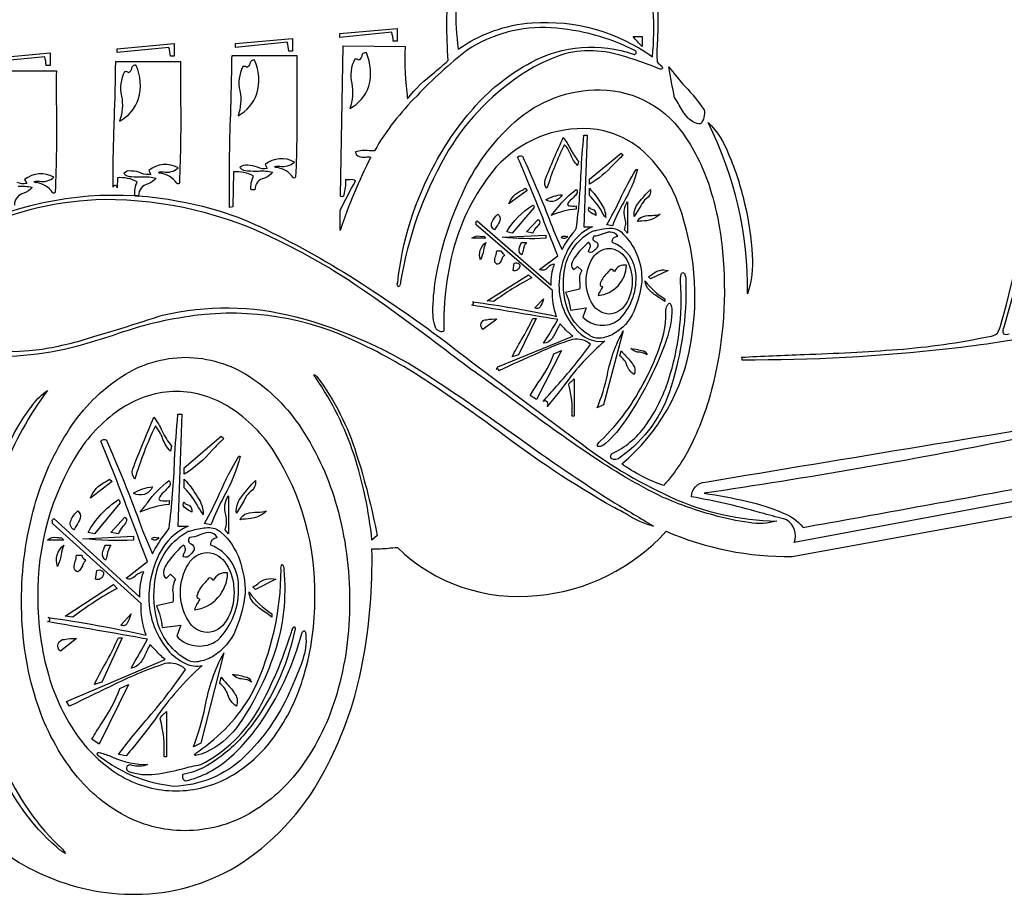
# Model space of a CAD drawing. Extents: x 0.65 to 7.74, y 3.73 to 7.61.
# Tile 2 of 4: x 3.02 to 5.81, y 3.73 to 6.21. Entities that reach past the tile are written whole.
import ezdxf

# ---------------------------------------------------------------- set-up
doc = ezdxf.new("R2010")
doc.units = 0
doc.header["$MEASUREMENT"] = 0

msp = doc.modelspace()

# ---------------------------------------------------------------- linework, layer by layer
for points in [[(4.824996, 6.343411, -0.037638), (4.829382, 6.143869, 0.042324), (4.829436, 6.093979, 0.037491), (4.8422, 6.081493, -0.569084), (4.842863, 6.074456, -0.281022), (4.832457, 6.075426, 0.025914), (4.727005, 6.112167, 0.068236), (4.635666, 6.125876, 0.086854), (4.544899, 6.109475, 0.058425), (4.441161, 6.055886, 0.116422), (4.227199, 5.826064, 0.088473), (4.10099, 5.470708, -0.169911), (4.095012, 5.455245, -0.369147), (4.092636, 5.467097, -0.099385), (4.199135, 5.806097, -0.061919), (4.314928, 5.970589, -0.087923), (4.472146, 6.092985, -0.2105), (4.761982, 6.1155, 0.875275), (4.767593, 6.125564, 0.101951), (4.52833, 6.190577, 0.165144), (4.289636, 6.126833, 0.039514), (4.147491, 5.998105, 0.064281), (4.026636, 5.841835, -0.025883), (4.011327, 5.84192, 0.088439), (3.972637, 5.838835, 0.301653), (3.983165, 5.82506, 0.091156), (4.001279, 5.824076, -0.05876), (4.016636, 5.823833, 0.04018), (3.929637, 5.615835), (3.929637, 5.672835, -0.011411), (3.972637, 5.755835, 0.19343), (3.956408, 5.759542, -0.060173), (3.944636, 5.759833, -0.056381), (3.940008, 5.716364, -0.93683), (3.930204, 5.715021), (3.937949, 6.140021), (4.113636, 6.137833, 0.044724), (4.120449, 5.988771), (4.120449, 5.988771, -0.063011), (4.197949, 6.065237, 0.01196), (4.235636, 6.097833, -0.015515), (4.232283, 6.206558, 0.064703), (4.210636, 6.428832, 0.18338)], [(4.257777, 6.25055, 0.038721), (4.264636, 6.129833, -0.138235), (4.47408, 6.204808, -0.175198), (4.815635, 6.108835, 0.047835), (4.817447, 6.239818, -0.023473)], [(2.84089, 5.607067, -0.134449), (3.346262, 5.71466, -0.135919), (3.353271, 5.753215, 0.153545), (3.296833, 5.765153), (3.295824, 5.736393, 0.99063), (3.284639, 5.738778, -0.008978), (3.288313, 5.933339, 0.004513), (3.292271, 6.095214), (3.476271, 6.095214, 0.003439), (3.476303, 5.990119, -0.014105), (3.47295, 5.751271, -0.748912), (3.465567, 5.749818, 0.199334), (3.420394, 5.777757, -0.305601), (3.413187, 5.78057, -0.154655), (3.42059, 5.781894, -0.005712), (3.427875, 5.781743, 0.239352), (3.469269, 5.793215, 0.309106), (3.386271, 5.786215), (3.392333, 5.774903, -0.172669), (3.364886, 5.778475, 0.098086), (3.336875, 5.784167, 0.246485), (3.314925, 5.777421, 0.235537), (3.336594, 5.768718, 0.044422), (3.367648, 5.767578, -0.083382), (3.407269, 5.764217, -0.145282), (3.384148, 5.747727, 0.365157), (3.357271, 5.714215), (3.353083, 5.714215, -0.031874), (3.4696, 5.699133, -0.076234), (3.734544, 5.610041, -0.030807), (4.005813, 5.455015, -0.023518), (4.302328, 5.242418), (4.599635, 5.021836, 0.058147), (4.866509, 4.859461, 0.103907), (5.168633, 4.790836, -0.112831), (5.089391, 4.786507, -0.037628), (4.989655, 4.807408, -0.034867), (4.845646, 4.858215, -0.034932), (4.636224, 4.980521, -0.011247), (4.435443, 5.123939, 0.005635), (4.293635, 5.226835, -0.001081), (4.22612, 5.277641, 0.012217), (3.9979, 5.444151, 0.038063), (3.758671, 5.584504, 0.118552), (3.259226, 5.703036, 0.103755), (2.892678, 5.618063, 0.08852)], [(2.93964, 6.068835), (3.123639, 6.068835, 0.003436), (3.123672, 5.963763, -0.014102), (3.120319, 5.72489, -0.748974), (3.112936, 5.723437, 0.199334), (3.067764, 5.751376, -0.305635), (3.060557, 5.754189, -0.154702), (3.06796, 5.755513, -0.005707), (3.075243, 5.755361, 0.239327), (3.116639, 5.766833, 0.309151), (3.033639, 5.759833), (3.039701, 5.748522, -0.172692), (3.012254, 5.752093, 0.098103)], [(6.224193, 5.388772, -0.039378), (5.657163, 5.279679, -0.02947), (5.070633, 5.247835, 0.309777), (5.067633, 5.255835, -0.004481), (5.246294, 5.263773, 0.011084), (5.51162, 5.277851, 0.032912), (5.772917, 5.315142, 0.153051), (5.79468, 5.323513, 0.097626), (5.805492, 5.350703, -0.000005), (5.805643, 5.351214, 0.043471), (5.892941, 5.791959, 0.028468)], [(5.903438, 5.780367, -0.049622), (5.812901, 5.340868, 0.205766), (5.811093, 5.323132, 0.250517), (5.828599, 5.322392, 0.01001)], [(3.01501, 5.741197, -0.083376), (3.054639, 5.737835, -0.145272), (3.031516, 5.721345, 0.36516), (3.00464, 5.687835)], [(2.634362, 5.319322, 0.097567), (3.07454, 5.277394, 0.036107), (3.220702, 5.311429, 0.007538), (3.373071, 5.358614, -0.009565), (3.425174, 5.374886, -0.123884), (3.803285, 5.370565, -0.082816), (4.190896, 5.196243, -0.010038), (4.429579, 5.031867, 0.016234), (4.708051, 4.842951, 0.002166), (4.818635, 4.776836, -0.088975), (4.744023, 4.80924, 0.021248), (4.703635, 4.830836, -0.032899), (4.378897, 5.045759, 0.011943), (4.183998, 5.182609, 0.037265), (3.980685, 5.297562, 0.14664), (3.515637, 5.373835, 0.053542), (3.285349, 5.317957, -0.009895), (3.184594, 5.287304, -0.088975), (2.874189, 5.261691, -0.060409)], [(6.104629, 4.895836), (5.218633, 4.729837, 0.356004), (5.196632, 4.794836, -0.002716), (5.132024, 4.812033, 0.026144), (4.926633, 4.859836, -0.395117), (4.966031, 4.901542, -0.001138), (6.194629, 5.103837, 0.000076)], [(4.962633, 4.869836, -0.025406), (5.086633, 4.846462, -0.040076), (5.181165, 4.816259, -0.13628), (5.243633, 4.772837, 0.001187), (5.856631, 4.884462, 0.002286), (6.295786, 4.967321, 0.01713), (6.532629, 5.017836, -0.013448), (6.530642, 5.025269, 0.28744), (6.510629, 5.053836), (6.219631, 5.093836, 0.002655), (5.836158, 5.021538, -0.013495), (4.962633, 4.869836)], [(2.9002, 3.919657, 0.111706), (3.100345, 3.780816, 0.109453), (3.368288, 3.732073, 0.133526), (3.649966, 3.820702, 0.129907), (3.891317, 4.093978, 0.074918), (3.99316, 4.389083, 0.050467), (4.019636, 4.711837, 0.029208), (4.066163, 4.71399, -0.012209), (4.091636, 4.715838, 0.223522), (4.48901, 4.579838, 0.188531), (4.854633, 4.761839, 0.104972), (5.212344, 4.690253), (6.453629, 4.916836, 0.088666)], [(3.181014, 4.457379), (3.135014, 4.421381, -0.709018), (3.147245, 4.455175, -0.068673), (3.181014, 4.457379)]]:
    msp.add_lwpolyline(points, format="xyb")
for points in [[(3.928854, 6.17415), (4.090854, 6.189149), (4.090854, 6.153151), (4.079854, 6.153151, 0.059015), (4.075853, 6.17815, -0.000033), (4.075853, 6.17815), (3.928854, 6.16315)], [(3.779333, 6.149771), (3.632333, 6.134771), (3.632333, 6.145771), (3.794333, 6.160772), (3.794333, 6.124771), (3.783333, 6.124771, 0.059042)], [(4.761072, 6.165833), (4.786635, 6.165833), (4.786635, 6.137833, -0.02802), (4.761072, 6.165833, 0.000046)], [(3.443271, 6.135214), (3.296271, 6.120215), (3.296271, 6.131214), (3.458269, 6.146214), (3.458269, 6.110214), (3.447269, 6.110214, 0.059082)], [(3.090639, 6.108835), (2.943639, 6.093833), (2.943639, 6.104832), (3.105639, 6.119833), (3.105639, 6.083833), (3.094639, 6.083833, 0.059045)], [(3.716335, 5.802772), (3.722397, 5.791458, -0.172667), (3.69495, 5.79503, 0.098085), (3.666937, 5.800722, 0.246493), (3.644989, 5.793977, 0.235543), (3.666657, 5.785274, 0.044396), (3.697708, 5.784133, -0.083375), (3.737333, 5.780771, -0.145284), (3.714211, 5.764281, 0.365158), (3.687335, 5.730771), (3.676335, 5.730771, -0.137128), (3.683335, 5.769771, 0.153545), (3.626897, 5.781708), (3.624397, 5.682461), (3.615335, 5.680774, -0.012374), (3.618546, 5.946836, 0.003721), (3.622335, 6.111771), (3.806333, 6.111771, 0.003437), (3.806366, 6.006701, -0.014106), (3.803014, 5.767826, -0.749203), (3.795631, 5.766375, 0.199317), (3.750458, 5.794314, -0.305635), (3.743251, 5.797127, -0.154702), (3.750654, 5.79845, -0.005711), (3.75794, 5.798298, 0.239358), (3.799333, 5.809771, 0.309107)], [(3.664333, 6.077771, 0.309158), (3.65537, 6.080825, -0.00973), (3.653335, 6.080771, 0.18207), (3.644725, 6.011736, -0.132563), (3.639335, 5.940771, 0.189972), (3.693209, 6.00377, 0.174376), (3.686333, 6.098771, 0.46636), (3.673063, 6.089265, -0.218889)], [(3.981699, 6.098771, 0.308999), (3.972733, 6.101825, -0.009709), (3.970699, 6.101771, 0.182068), (3.962089, 6.032739, -0.132571), (3.956699, 5.961772, 0.189978), (4.010574, 6.024771, 0.174382), (4.003699, 6.119769, 0.466371), (3.990427, 6.110265, -0.218817)], [(3.350271, 6.084214, 0.466367), (3.337, 6.074708, -0.218849), (3.328271, 6.063214, 0.309072), (3.319305, 6.06627, -0.009706), (3.317271, 6.066215, 0.182062), (3.308662, 5.997182, -0.132567), (3.303271, 5.926214, 0.189962), (3.357146, 5.989214, 0.174381)], [(4.862633, 6.079833, 0.029084), (4.908656, 6.024402, -0.03749), (4.962633, 5.957833, -0.216503), (4.952633, 5.917833, -0.202039), (4.916431, 5.935513, -0.056877), (4.89187, 5.971354, 0.018371), (4.878874, 5.992501, -0.012182), (4.862633, 6.079833, 0.000012)], [(4.890633, 5.687835, 0.134711), (4.781741, 5.847084, 0.150167), (4.639509, 5.904208, 0.227066), (4.372635, 5.795833, 0.102723), (4.255731, 5.579519, 0.079262), (4.224087, 5.331218, -0.431716), (4.213597, 5.329, -0.225774), (4.199636, 5.339899, -0.08881), (4.192881, 5.396558, -0.03848), (4.202012, 5.486196, -0.064734), (4.273449, 5.714287, -0.105895), (4.424979, 5.923918, -0.185414), (4.667635, 6.014833, -0.25629), (4.912576, 5.876072, -0.073551), (4.980742, 5.730382, -0.051175), (5.015008, 5.555585, -0.082189), (4.988753, 5.183973, -0.051113), (4.931687, 5.019808, -0.07552), (4.847633, 4.891838, -0.067688), (4.728635, 4.952836, 0.179784), (4.924759, 5.296335, 0.132784)], [(4.973633, 5.921833, -0.109996), (5.032184, 5.832126, -0.044961), (5.07743, 5.691912, -0.045005), (5.098778, 5.545158, -0.107407), (5.085633, 5.435835, 0.120269)], [(4.516936, 5.116064, 0.914619), (4.505439, 5.130214, -0.004009), (4.54321, 5.173471, 0.029179), (4.640124, 5.292279, 0.234304), (4.589318, 5.305814, 0.036238), (4.492258, 5.26837, 0.006076), (4.379872, 5.217308, 0.959209), (4.372973, 5.220667, -0.058663), (4.376622, 5.228964, -0.00011), (4.376622, 5.228964), (4.590187, 5.315332, -0.034487), (4.566709, 5.336802, 0.038732), (4.552947, 5.349508, 0.021305), (4.545611, 5.335186, -0.056987), (4.53083, 5.309452, -0.210916), (4.506914, 5.29556, 0.010219), (4.547307, 5.362822), (4.543799, 5.363407, 0.000326), (4.302986, 5.403462, 0.843109), (4.305131, 5.413001, -0.020711), (4.543868, 5.371844, -0.103044), (4.531837, 5.445671), (4.315261, 5.631871, 0.083247), (4.315236, 5.635577, -0.434326), (4.3187, 5.643354), (4.5284, 5.460433, -0.11024), (4.537853, 5.519493, 0.180271), (4.518957, 5.510619, -0.375844), (4.494882, 5.504729), (4.547307, 5.543281, -0.003101), (4.508882, 5.639396, 0.010571), (4.433003, 5.823812, -0.326749), (4.447103, 5.826017, -0.015178), (4.522317, 5.64878, 0.022227), (4.559339, 5.561328, -0.044875), (4.590074, 5.607803, 0.00418), (4.599771, 5.620828, 0.022059), (4.61336, 5.779962, -0.010677), (4.621217, 5.886156), (4.630671, 5.886156), (4.621217, 5.626128), (4.64614, 5.626128, 0.169726), (4.575882, 5.561327, 0.11211), (4.550744, 5.469457, 0.19511), (4.596545, 5.337667, 0.263662), (4.680517, 5.301301, 0.062912), (4.566504, 5.177396, -0.010052)], [(4.566214, 5.859085, 0.042731), (4.516367, 5.735225), (4.516367, 5.735225, -0.27526), (4.511179, 5.758858, -0.011573), (4.562776, 5.879592, 0.000001), (4.562776, 5.879592, -0.045589), (4.582945, 5.847165, 0.065223), (4.605747, 5.812331), (4.603169, 5.800025, -0.108824), (4.584095, 5.830176, 0.102074)], [(4.636686, 5.74671), (4.636686, 5.761472), (4.726925, 5.835297), (4.732942, 5.829556, 0.017336), (4.705272, 5.803022, -0.078333)], [(4.702003, 5.628589), (4.686533, 5.631871, 0.020061), (4.722904, 5.701619, -0.031202), (4.769897, 5.788542), (4.773335, 5.788542, -0.072326), (4.734308, 5.696289, 0.03686)], [(4.408079, 5.690929, -0.209616), (4.444223, 5.72879, 0.01048), (4.454489, 5.735225), (4.460504, 5.729482)], [(4.599731, 5.685189), (4.599731, 5.676167, 0.087104), (4.5284, 5.658119, 0.013502), (4.547367, 5.680438, -0.077452), (4.599731, 5.731943, -0.423874), (4.600076, 5.719179, -0.055769), (4.586765, 5.704789, 0.157328), (4.574861, 5.689617, 0.344132), (4.580612, 5.685588, 0.060262)], [(4.683096, 5.652378, -0.024916), (4.671843, 5.669466, 0.080554), (4.636686, 5.714718), (4.636686, 5.735225, -0.053613), (4.669419, 5.693372, -0.155939)], [(4.782789, 5.685189), (4.763882, 5.65566, -0.2172), (4.777417, 5.695031, -0.038343), (4.81029, 5.731943, -0.298471), (4.79777, 5.705567, 0.117953)], [(3.353083, 5.714215), (3.346262, 5.71466, -0.021037), (3.346267, 5.714438, 0.020896), (3.346271, 5.714215)], [(4.512929, 5.702414, -0.116475), (4.559339, 5.717178, -0.437018)], [(4.475975, 5.687649, -0.405064), (4.479444, 5.680534, 0.009711), (4.479412, 5.679446), (4.417533, 5.608083), (4.402064, 5.611364, -0.117788)], [(4.655594, 5.658119, 0.012754), (4.649407, 5.661467, -0.083592), (4.636659, 5.669819, -0.399563), (4.636686, 5.681907, 0.24903), (4.643595, 5.676139, -0.413986)], [(4.744974, 5.696674), (4.744974, 5.608083), (4.736379, 5.617106, 0.15441), (4.737858, 5.65234, -0.238152)], [(4.37714, 5.6614, -0.302887), (4.3829, 5.644309, -0.0841), (4.373938, 5.627397, 0.039037), (4.367687, 5.617106, -0.427143), (4.360489, 5.639868, -0.127926)], [(4.491443, 5.646635, -0.391337), (4.495217, 5.635798, -0.08328), (4.486457, 5.624197, 0.142739), (4.475975, 5.608083), (4.457926, 5.611364)], [(4.773335, 5.640893, -0.250854), (4.790096, 5.655339, -0.059051), (4.815463, 5.658458, 0.071861), (4.837792, 5.6614, -0.189617), (4.78583, 5.642385, 0.008069)], [(4.785367, 5.469457, -0.069718), (4.762807, 5.385789, -0.163909), (4.70544, 5.321808, -0.084238), (4.671064, 5.310325, -0.218028), (4.636686, 5.318528, -0.196285), (4.570511, 5.405784, -0.120387), (4.568792, 5.517033, -0.212639), (4.64614, 5.613824, 0.015586), (4.658281, 5.61654, -0.053602), (4.693467, 5.622375, -0.202748), (4.726925, 5.611364, -0.223078)], [(4.303229, 5.593317, -0.256258), (4.326728, 5.599116, 0.026974), (4.336747, 5.59906), (4.342764, 5.593317)], [(4.512929, 5.60234), (4.512929, 5.593317, -0.038946), (4.389172, 5.596599)], [(4.574807, 5.59906, -0.511621), (4.55676, 5.596599, -0.301162), (4.567836, 5.599151, 0.048508)], [(4.717472, 5.59906, 0.265206), (4.696383, 5.61109, 0.086753), (4.672808, 5.605037, -0.086864), (4.649578, 5.59906, 0.61062), (4.653328, 5.584523, -0.373621), (4.660854, 5.571049, -0.06995), (4.651531, 5.559377, -0.369781), (4.634108, 5.554765, -0.072849), (4.636834, 5.563367, 0.452031), (4.634108, 5.581835), (4.630671, 5.578553, 0.049999), (4.597045, 5.541949, 0.104758), (4.586316, 5.520071, 0.372549), (4.593715, 5.504729), (4.603169, 5.513751), (4.615201, 5.502268, 0.179258), (4.609348, 5.468218, -0.050129), (4.609185, 5.44895), (4.568792, 5.439928, -0.090141), (4.583026, 5.38984), (4.628092, 5.395635), (4.618639, 5.369385, 0.363536), (4.718831, 5.360707, 0.219564), (4.76917, 5.485902, 0.309301), (4.702003, 5.581835, -0.474467)], [(4.342764, 5.581835, 0.044868), (4.33638, 5.559386, -0.077256), (4.327293, 5.531797, -0.323487)], [(4.457926, 5.581835, 0.115864), (4.448417, 5.558611, -0.03144), (4.445035, 5.546563, -0.297693), (4.4373, 5.562661, -0.101828), (4.445035, 5.581835)], [(4.758289, 5.471524, -0.151478), (4.739155, 5.405562, -0.247762), (4.692961, 5.378239, -0.247757), (4.646767, 5.405562, -0.151482), (4.627632, 5.471524, -0.15148), (4.646767, 5.537488, -0.24776), (4.692961, 5.564811, -0.247765), (4.739155, 5.537488, -0.151476)], [(4.373703, 5.558046), (4.386594, 5.558046, 0.217783), (4.393215, 5.548972, -0.019999), (4.396049, 5.546563, 0.097372), (4.388119, 5.533736, -0.182947), (4.37714, 5.519493, -0.376243), (4.368019, 5.528779, -0.086229), (4.370922, 5.543981, 0.082569)], [(4.420111, 5.502268), (4.42355, 5.522774, -0.253492), (4.437425, 5.521245, -0.289176), (4.438845, 5.511878, -0.457258)], [(4.674501, 5.454692, 0.084562), (4.66161, 5.430904, 0.374683), (4.742396, 5.517033, 0.345691), (4.708018, 5.498986, -0.009028), (4.706445, 5.500564, 0.352146), (4.695986, 5.504729, -0.036714), (4.684698, 5.49121, 0.148164), (4.667625, 5.463715, 0.523096), (4.670355, 5.457914, -0.199993)], [(4.463942, 5.489964), (4.473396, 5.48094, 0.04186), (4.365108, 5.413679), (4.346201, 5.416139)], [(4.707531, 4.98544, 0.126455), (4.800129, 5.066931, 0.074147), (4.861183, 5.190931, 0.096137), (4.895864, 5.470439, -0.088492), (4.897084, 5.489537, -0.302921), (4.902365, 5.496165, -0.307191), (4.908146, 5.48993, -0.08676), (4.910864, 5.470439, -0.080736), (4.868877, 5.173184, -0.169934), (4.724969, 4.972249, -0.353531), (4.698361, 4.96856, -0.499772)], [(4.81029, 5.478481), (4.804274, 5.484222, 0.021582), (4.816088, 5.491345, -0.253233), (4.860137, 5.502268)], [(4.794821, 5.472738, -0.000015), (4.795388, 5.472076, 0.102249), (4.850683, 5.421882), (4.850683, 5.413679, 0.025603), (4.834931, 5.424677, -0.051759), (4.808313, 5.444767, -0.195878)], [(4.48199, 5.395635), (4.506914, 5.421882, 0.004863), (4.505799, 5.418534, -0.071038), (4.497758, 5.400157, -0.434162)], [(4.668701, 5.018512, 0.086464), (4.795681, 5.192082, 0.040856), (4.839028, 5.293263, 0.083774), (4.854197, 5.377106, -0.212036), (4.862039, 5.408737, -0.508693), (4.868076, 5.404437, -0.086066), (4.870864, 5.382107, -0.079202), (4.850813, 5.29202, -0.033715), (4.80171, 5.181194, -0.030802), (4.740127, 5.078006, -0.066858), (4.682635, 5.010836, -0.229345), (4.661299, 5.002731, -0.451129), (4.659966, 5.008054, -0.111068)], [(4.334492, 5.334557, -0.731822), (4.345003, 5.362278, -0.065557), (4.374025, 5.364086)], [(4.417533, 5.257007, -0.017055), (4.44342, 5.304342, 0.02861), (4.475975, 5.366103), (4.485428, 5.366103), (4.435581, 5.262749)], [(4.732942, 5.330832), (4.677079, 5.120843), (4.659032, 5.111819, 0.043078), (4.68792, 5.205892, -0.079328)], [(3.4892, 3.91211, -0.129321), (3.308131, 3.959956, -0.107846), (3.16056, 4.093916, -0.085629), (3.061216, 4.299624, -0.072144), (3.024828, 4.56271, -0.069135), (3.061428, 4.832399, -0.078424), (3.161238, 5.052632, -0.104308), (3.309276, 5.201118, -0.142843), (3.490557, 5.255567, -0.142843), (3.671839, 5.201118, -0.104309), (3.819876, 5.052632, -0.078424), (3.919686, 4.832399, -0.069135), (3.956286, 4.56271, -0.072899), (3.919474, 4.299624, -0.085859), (3.819198, 4.093916, -0.107348), (3.670694, 3.959956, -0.128777)], [(4.48644, 5.135882), (4.468393, 5.147365, -0.014198), (4.491857, 5.183923, 0.069141), (4.536286, 5.265483), (4.557772, 5.274507)], [(4.763882, 5.206971, -0.181547), (4.743457, 5.232799, 0.157733), (4.723487, 5.259468), (4.726925, 5.274233, 0.031522), (4.740719, 5.258676, -0.05713), (4.761279, 5.233788, -0.264058)], [(4.754428, 5.280796, -0.046806), (4.784723, 5.275156, -0.324938), (4.800836, 5.262749, 0.129923), (4.779571, 5.269834, -0.197427)], [(4.019636, 4.736838, 0.053248), (3.968713, 4.978811, 0.072982), (3.860137, 5.196937, -0.221437), (3.855477, 5.207006, -0.153016), (3.865032, 5.19819, -0.086467), (3.975216, 4.98174, -0.03143), (4.034199, 4.750024)], [(4.578246, 5.177442, -0.162564), (4.587797, 5.189292, 0.036697), (4.593715, 5.194667), (4.593715, 5.088851), (4.587699, 5.088851, 0.080606)], [(3.123933, 3.866199, -0.114701), (2.960254, 4.094073, -0.076942), (2.88746, 4.384859, -0.120923), (2.968517, 4.969787, -0.028669), (3.017452, 5.062674, -0.030685), (3.057354, 5.121652, -0.084917), (3.098639, 5.161836, 0.070962), (2.972825, 4.933387, 0.059093), (2.904761, 4.6646, 0.130271), (2.967221, 4.117556, 0.11174), (3.129758, 3.870583, -0.10136), (3.149519, 3.847495, -0.085786)], [(3.46456, 5.158504, 0.142811), (3.311558, 5.112534, 0.104196), (3.186512, 4.98719, 0.146479), (3.071201, 4.573775, 0.072324), (3.101972, 4.351874, 0.085729), (3.18594, 4.178423, 0.107763), (3.310593, 4.065496, 0.129113), (3.463415, 4.025171, 0.128778), (3.616522, 4.065534, 0.107347), (3.741799, 4.178542, 0.085859), (3.826393, 4.352076, 0.072899), (3.857447, 4.574014, 0.146346), (3.742372, 4.987309, 0.104308), (3.617488, 5.112571, 0.142843)], [(3.152339, 4.279221), (3.432533, 4.397943, -0.034612), (3.405211, 4.424121, 0.038835), (3.389201, 4.43961, 0.020715), (3.380665, 4.422149, -0.055624), (3.363467, 4.390775, -0.215648), (3.335639, 4.373839, 0.010006), (3.382637, 4.455837, 0.000034), (3.382637, 4.455837, 0.000348), (3.098357, 4.505383, 0.880587), (3.10085, 4.517011, -0.021643), (3.378639, 4.466837, -0.098585), (3.364639, 4.556838), (3.112639, 4.783837, 0.079469), (3.11261, 4.788355, -0.420813), (3.116639, 4.797836), (3.360639, 4.574838, -0.105463), (3.371639, 4.646837, 0.185803), (3.349653, 4.636019, -0.0703), (3.335473, 4.626593, -0.308445), (3.321639, 4.628837), (3.382637, 4.675838, -0.002995), (3.337935, 4.792995, 0.01022), (3.249639, 5.017836, -0.341758), (3.266044, 5.020524, -0.014685), (3.353561, 4.80445, 0.021513), (3.396637, 4.697836, -0.044029), (3.432397, 4.754489, 0.004125), (3.443685, 4.770375, 0.021066), (3.459493, 4.964336, -0.010201), (3.468639, 5.093836), (3.479639, 5.093836), (3.468639, 4.776836), (3.497637, 4.776836, 0.170138), (3.415888, 4.697837, 0.107675), (3.386639, 4.585839, 0.188216), (3.43993, 4.425172, 0.107472), (3.49008, 4.386679, 0.17317), (3.537637, 4.380838, 0.062622), (3.40497, 4.229777, -0.020805), (3.321639, 4.124839), (3.299639, 4.128839, -0.012772), (3.377868, 4.224995, 0.028874), (3.490637, 4.369839, 0.244135), (3.431521, 4.386339, 0.03546), (3.278901, 4.322254, 0.004964), (3.161343, 4.265378)], [(3.340601, 4.938647, -0.011197), (3.400639, 5.085836, -0.044616), (3.424106, 5.046303, 0.063958), (3.450637, 5.003836), (3.447637, 4.988836, -0.106548), (3.425446, 5.02559, 0.099883), (3.404637, 5.060836, 0.041262), (3.346639, 4.909836, -0.263751)], [(3.486638, 4.941837), (3.591637, 5.031836), (3.598637, 5.024836, 0.017359), (3.566438, 4.992484, -0.078985), (3.486638, 4.923836)], [(3.645637, 4.974836, -0.069968), (3.600226, 4.862369, 0.035768), (3.562638, 4.779838), (3.544637, 4.783837, 0.01952), (3.586959, 4.868872, -0.03039), (3.641637, 4.974836)], [(3.274639, 4.909836), (3.281639, 4.902836), (3.220639, 4.855836, -0.208845), (3.262696, 4.901992, 0.010683)], [(3.443637, 4.848836), (3.443637, 4.837838, 0.090724), (3.360639, 4.815839, 0.013384), (3.382707, 4.843045, -0.077403), (3.443637, 4.905836, -0.404652), (3.444039, 4.890276, -0.055494), (3.428551, 4.872733, 0.154953), (3.414699, 4.854237, 0.346808), (3.421391, 4.849324, 0.063136)], [(3.486638, 4.909836, -0.052963), (3.524724, 4.858813, -0.150042), (3.540637, 4.808836, -0.024434), (3.527547, 4.829665, 0.079554), (3.486638, 4.884836)], [(3.656637, 4.848836), (3.634637, 4.812837, -0.208972), (3.650387, 4.860837, -0.03811), (3.688638, 4.905836, -0.289183), (3.674069, 4.873679, 0.116175)], [(3.342639, 4.869836, -0.12092), (3.396637, 4.887837, -0.453497)], [(3.299639, 4.851836, -0.393489), (3.303675, 4.843163, 0.009287), (3.303639, 4.841836), (3.231639, 4.754836), (3.213639, 4.758837, -0.117469)], [(3.486638, 4.844836, 0.249729), (3.494676, 4.837806, -0.406971), (3.508637, 4.815839, 0.013066), (3.50144, 4.819918, -0.085035), (3.486607, 4.8301, -0.381446)], [(3.612637, 4.754836), (3.602638, 4.765837, 0.147403), (3.604359, 4.80879, -0.22777), (3.612637, 4.862836)], [(3.184639, 4.819837, -0.291383), (3.19134, 4.799003, -0.081847), (3.180912, 4.778385, 0.038162), (3.173639, 4.765837, -0.410835), (3.165264, 4.793588, -0.126349)], [(3.645637, 4.794836, -0.252356), (3.665139, 4.812448, -0.061779), (3.694655, 4.81625, 0.075156), (3.720637, 4.819837, -0.196377), (3.66019, 4.796657, 0.008462)], [(3.317639, 4.801839, -0.376308), (3.322029, 4.788625, -0.082099), (3.311836, 4.774481, 0.139817), (3.299639, 4.754836), (3.278639, 4.758837)], [(3.566638, 4.405837, -0.087369), (3.526637, 4.391838, -0.227226), (3.486638, 4.401838, -0.193569), (3.409638, 4.508212, -0.114902), (3.407637, 4.643837, -0.210182), (3.497637, 4.761839, 0.016273), (3.511772, 4.765152, -0.056014), (3.552711, 4.772262, -0.210409), (3.591637, 4.758837, -0.127584), (3.643638, 4.681338, -0.083444), (3.659637, 4.585839, -0.066947), (3.633387, 4.483838, -0.16287)], [(3.580637, 4.743836, 0.271962), (3.5561, 4.758503, 0.090362), (3.528668, 4.751123, -0.090477), (3.501637, 4.743836, 0.586797), (3.506001, 4.726115, -0.364365), (3.514758, 4.70969, -0.069092), (3.503911, 4.695459, -0.385432), (3.483637, 4.689836, -0.070094), (3.486809, 4.700324, 0.432254), (3.483637, 4.722837), (3.479639, 4.718838, 0.049767), (3.440513, 4.674212, 0.101674), (3.428028, 4.64754, 0.361561), (3.436637, 4.628837), (3.447637, 4.639839), (3.461637, 4.625837, 0.171524), (3.454828, 4.584325, -0.047837), (3.454639, 4.560837), (3.407637, 4.549837, -0.086516), (3.4242, 4.488775), (3.476637, 4.495838), (3.465639, 4.463837, 0.380638), (3.582218, 4.453258, 0.212096), (3.640791, 4.605885, 0.304193), (3.562638, 4.722837, -0.470094)], [(3.137639, 4.743836), (3.144639, 4.736838), (3.098639, 4.736838, -0.266669), (3.125983, 4.743907, 0.028248)], [(3.342639, 4.747839), (3.342639, 4.736838, -0.040803), (3.198639, 4.740836)], [(3.414639, 4.743836, -0.534982), (3.393638, 4.740836, -0.313149), (3.40653, 4.743948, 0.050745)], [(3.144639, 4.722837, 0.043111), (3.137212, 4.695472, -0.074393), (3.126639, 4.661837, -0.311017)], [(3.278639, 4.722837, 0.112013), (3.267574, 4.694525, -0.030193), (3.263639, 4.679837, -0.288605), (3.254639, 4.699462, -0.098377), (3.263639, 4.722837)], [(3.628131, 4.588358, -0.145644), (3.605866, 4.507943, -0.253423), (3.552117, 4.474632, -0.253423), (3.498367, 4.507943, -0.145644), (3.476103, 4.588358, -0.145646), (3.498367, 4.668773, -0.253421), (3.552117, 4.702083, -0.253421), (3.605866, 4.668773, -0.145646)], [(3.180639, 4.693839), (3.195639, 4.693839, 0.214248), (3.203341, 4.682777, -0.020156), (3.206639, 4.679837, 0.095246), (3.197415, 4.664203, -0.180707), (3.184639, 4.646837, -0.374256), (3.174026, 4.658157, -0.082549), (3.177403, 4.67669, 0.07905)], [(3.234639, 4.625837), (3.238639, 4.650837, -0.264891), (3.254783, 4.648973, -0.276661), (3.256436, 4.637554, -0.469538)], [(3.530638, 4.567837, 0.082324), (3.515637, 4.538837), (3.515638, 4.538838, 0.377838), (3.609637, 4.643837, 0.354414), (3.569637, 4.621837, -0.009035), (3.567806, 4.623762, 0.364456), (3.555637, 4.628837, -0.036364), (3.542504, 4.612358, 0.145), (3.522639, 4.578837, 0.511282), (3.525814, 4.571765, -0.202461)], [(3.769382, 4.6537, -0.104436), (3.742845, 4.416569, -0.077239), (3.634637, 4.203839, -0.12125), (3.549222, 4.135399, -0.085189), (3.518541, 4.125635, -0.97565), (3.51837, 4.130295, -0.053141), (3.537772, 4.145087, 0.114621), (3.684638, 4.311839, 0.108557), (3.761724, 4.653785, -0.242374), (3.764913, 4.66732, -0.221066)], [(3.746637, 4.625837), (3.688638, 4.596838), (3.681637, 4.603837, 0.022031), (3.695382, 4.61252, -0.263827)], [(3.285639, 4.610837), (3.296639, 4.599839, 0.042688), (3.170639, 4.517837), (3.148639, 4.520837)], [(3.670638, 4.589837, -0.000015), (3.6713, 4.589028, 0.102657), (3.735637, 4.527837), (3.735637, 4.517837, 0.02599), (3.717309, 4.531245, -0.052372), (3.686337, 4.555738, -0.190153)], [(3.306639, 4.495838), (3.335639, 4.527837, 0.004703), (3.334338, 4.523748, -0.068784), (3.324982, 4.501349, -0.451274)], [(3.800421, 4.481015, -0.122289), (3.663844, 4.193264, -0.070607), (3.57182, 4.109458, -0.105393), (3.482981, 4.071735, 0.494643), (3.490743, 4.053542, 0.127028), (3.614068, 4.117786, 0.068877), (3.712448, 4.232162, 0.081068), (3.820524, 4.47199, -0.249719), (3.825899, 4.479183, -0.526474), (3.830715, 4.475417, -0.110434), (3.825616, 4.406163, -0.035198), (3.80054, 4.340437, 0.011202), (3.785637, 4.304837, -0.095721), (3.655294, 4.120016, -0.184564), (3.456701, 4.037943, -0.114451), (3.281489, 4.098429, -0.032277), (3.248182, 4.120985, -0.223864), (3.239092, 4.132362, -0.259628), (3.252173, 4.132199, -0.035056), (3.285379, 4.120135, 0.103657), (3.382637, 4.099839, -0.161861), (3.338714, 4.097627, 0.003841), (3.332646, 4.098665, 0.870257), (3.329117, 4.080221, 0.116649), (3.403989, 4.072631, 0.034785), (3.481603, 4.088118, -0.016106), (3.533637, 4.099839, 0.149828), (3.699095, 4.259227, 0.048097), (3.789332, 4.469833, -0.000159), (3.793653, 4.48201, -0.239497), (3.799837, 4.49138, -0.287423)], [(3.231639, 4.326837, -0.016618), (3.261757, 4.384538, 0.027856), (3.299639, 4.459837), (3.310639, 4.459837), (3.252639, 4.333837)], [(3.533637, 4.160839), (3.512637, 4.149839, 0.041433), (3.546251, 4.264524, -0.0765), (3.598637, 4.416837)], [(3.591637, 4.347837, 0.031312), (3.607687, 4.328872, -0.056568), (3.63161, 4.298531, -0.252238), (3.634637, 4.265839, -0.179399), (3.610872, 4.297325, 0.155451), (3.587638, 4.329837)], [(3.677637, 4.333837, 0.134789), (3.652893, 4.342476, -0.20369), (3.623638, 4.355839, -0.048877), (3.658887, 4.348963, -0.326273)], [(3.224639, 4.171839, -0.013905), (3.251937, 4.2164, 0.067352), (3.303639, 4.315839), (3.328637, 4.326837), (3.245639, 4.157839)], [(3.418637, 4.229839, -0.160711), (3.429752, 4.244286, 0.036821), (3.436637, 4.250837), (3.436637, 4.12184), (3.429639, 4.12184, 0.077007)]]:
    msp.add_lwpolyline(points, format="xyb", close=True)

doc.saveas('drawing.dxf')
